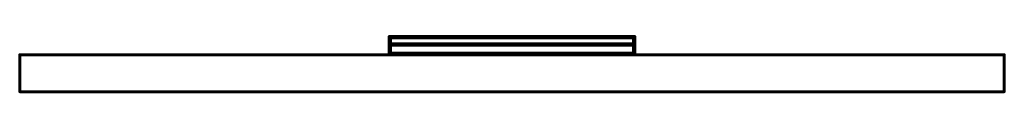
# Model space of a CAD drawing. Header units: millimetres. Extents: x -1875 to 2125, y -75 to 150.
import ezdxf

# ---------------------------------------------------------------- set-up
doc = ezdxf.new("R2010")
doc.units = ezdxf.units.MM
doc.layers.add('A-WALL', color=113, linetype='Continuous', lineweight=60)
doc.layers.add('E-LITE-EQPM', color=33, linetype='Continuous', lineweight=40)

msp = doc.modelspace()

# ---------------------------------------------------------------- meshes
at = {"layer": 'A-WALL'}
mesh = msp.add_polyface(dxfattribs=at)
corners = [(-1875, 75), (-1875, 75, 3000), (2125, 75, 3000), (2125, 75)]
mesh.append_faces([[corners[k] for k in face] for face in [(2, 3, 0, 1)]])
mesh = msp.add_polyface(dxfattribs=at)
corners = [(2125, -75), (-1875, -75), (-1875, 75), (2125, 75)]
mesh.append_faces([[corners[k] for k in face] for face in [(0, 1, 2, 3)]])
mesh = msp.add_polyface(dxfattribs=at)
corners = [(-1875, -75, 3000), (2125, -75, 3000), (2125, 75, 3000), (-1875, 75, 3000)]
mesh.append_faces([[corners[k] for k in face] for face in [(0, 1, 2, 3)]])
mesh = msp.add_polyface(dxfattribs=at)
corners = [(-1875, -75), (-1875, -75, 3000), (-1875, 75, 3000), (-1875, 75)]
mesh.append_faces([[corners[k] for k in face] for face in [(0, 1, 2, 3)]])
mesh = msp.add_polyface(dxfattribs=at)
corners = [(2125, -75, 3000), (2125, -75), (2125, 75), (2125, 75, 3000)]
mesh.append_faces([[corners[k] for k in face] for face in [(0, 1, 2, 3)]])
mesh = msp.add_polyface(dxfattribs=at)
corners = [(-1875, -75), (2125, -75), (2125, -75, 3000), (-1875, -75, 3000)]
mesh.append_faces([[corners[k] for k in face] for face in [(3, 0, 1, 2)]])
at = {"layer": 'E-LITE-EQPM'}
mesh = msp.add_polyface(dxfattribs=at)
corners = [(625, 150, 1770), (-375, 150, 1770), (-375, 75, 1770), (625, 75, 1770), (621, 146, 1770), (621, 79, 1770), (-371, 79, 1770), (-371, 146, 1770)]
mesh.append_faces([[corners[k] for k in face] for face in [(0, 4, 5, 3), (3, 5, 6, 2)]], dxfattribs={"vtx0": -1, "vtx2": -1})
mesh.append_faces([[corners[k] for k in face] for face in [(7, 4, 0, 1), (6, 7, 1, 2)]], dxfattribs={"vtx1": -1, "vtx3": -1})
mesh = msp.add_polyface(dxfattribs=at)
corners = [(625, 150, 1740), (625, 75, 1740), (-375, 75, 1740), (-375, 150, 1740), (621, 146, 1740), (-371, 146, 1740), (-371, 79, 1740), (621, 79, 1740)]
mesh.append_faces([[corners[k] for k in face] for face in [(3, 5, 6, 2), (5, 3, 0, 4)]], dxfattribs={"vtx0": -1, "vtx2": -1})
mesh.append_faces([[corners[k] for k in face] for face in [(1, 2, 6, 7), (7, 4, 0, 1)]], dxfattribs={"vtx1": -1, "vtx3": -1})
mesh = msp.add_polyface(dxfattribs=at)
corners = [(-375, 150, 1770), (625, 150, 1770), (625, 150, 1740), (-375, 150, 1740)]
mesh.append_faces([[corners[k] for k in face] for face in [(0, 1, 2, 3)]])
mesh = msp.add_polyface(dxfattribs=at)
corners = [(-375, 75, 1770), (-375, 150, 1770), (-375, 150, 1740), (-375, 75, 1740)]
mesh.append_faces([[corners[k] for k in face] for face in [(0, 1, 2, 3)]])
mesh = msp.add_polyface(dxfattribs=at)
corners = [(-371, 146, 1770), (-371, 79, 1770), (-371, 79, 1740), (-371, 146, 1740)]
mesh.append_faces([[corners[k] for k in face] for face in [(0, 1, 2, 3)]])
mesh = msp.add_polyface(dxfattribs=at)
corners = [(621, 146, 1770), (-371, 146, 1770), (-371, 146, 1740), (621, 146, 1740)]
mesh.append_faces([[corners[k] for k in face] for face in [(3, 0, 1, 2)]])
mesh = msp.add_polyface(dxfattribs=at)
corners = [(621, 146, 1764.5), (-371, 146, 1764.5), (-371, 79, 1764.5), (621, 79, 1764.5), (617.8, 142.8, 1764.5), (617.8, 82.2, 1764.5), (-367.8, 82.2, 1764.5), (-367.8, 142.8, 1764.5)]
mesh.append_faces([[corners[k] for k in face] for face in [(0, 4, 5, 3), (4, 0, 1, 7)]], dxfattribs={"vtx0": -1, "vtx2": -1})
mesh.append_faces([[corners[k] for k in face] for face in [(2, 3, 5, 6), (6, 7, 1, 2)]], dxfattribs={"vtx1": -1, "vtx3": -1})
mesh = msp.add_polyface(dxfattribs=at)
corners = [(621, 146, 1745), (621, 79, 1745), (-371, 79, 1745), (-371, 146, 1745), (617.8, 142.8, 1745), (-367.8, 142.8, 1745), (-367.8, 82.2, 1745), (617.8, 82.2, 1745)]
mesh.append_faces([[corners[k] for k in face] for face in [(3, 5, 6, 2), (5, 3, 0, 4)]], dxfattribs={"vtx0": -1, "vtx2": -1})
mesh.append_faces([[corners[k] for k in face] for face in [(1, 2, 6, 7), (7, 4, 0, 1)]], dxfattribs={"vtx1": -1, "vtx3": -1})
mesh = msp.add_polyface(dxfattribs=at)
corners = [(-371, 146, 1764.5), (621, 146, 1764.5), (621, 146, 1745), (-371, 146, 1745)]
mesh.append_faces([[corners[k] for k in face] for face in [(0, 1, 2, 3)]])
mesh = msp.add_polyface(dxfattribs=at)
corners = [(-371, 79, 1764.5), (-371, 146, 1764.5), (-371, 146, 1745), (-371, 79, 1745)]
mesh.append_faces([[corners[k] for k in face] for face in [(0, 1, 2, 3)]])
at = {"layer": 'E-LITE-EQPM', "transparency": 33554496}
mesh = msp.add_polyface(dxfattribs=at)
corners = [(-371, 146, 1768), (-371, 112.5, 1768), (-371, 112.5, 1770), (-371, 146, 1770), (-371, 146, 1740), (-371, 112.5, 1740), (-371, 112.5, 1742), (-371, 146, 1742)]
mesh.append_faces([[corners[k] for k in face] for face in [(2, 3, 0, 1), (6, 7, 4, 5)]])
mesh = msp.add_polyface(dxfattribs=at)
corners = [(621, 146, 1770), (621, 146, 1768), (-371, 146, 1768), (-371, 146, 1770)]
mesh.append_faces([[corners[k] for k in face] for face in [(3, 0, 1, 2)]])
mesh = msp.add_polyface(dxfattribs=at)
corners = [(621, 112.5, 1770), (621, 146, 1770), (-371, 146, 1770), (-371, 112.5, 1770)]
mesh.append_faces([[corners[k] for k in face] for face in [(3, 0, 1, 2)]])
mesh = msp.add_polyface(dxfattribs=at)
corners = [(621, 146, 1768), (621, 112.5, 1768), (-371, 112.5, 1768), (-371, 146, 1768)]
mesh.append_faces([[corners[k] for k in face] for face in [(3, 0, 1, 2)]])
mesh = msp.add_polyface(dxfattribs=at)
corners = [(621, 146, 1742), (621, 146, 1740), (-371, 146, 1740), (-371, 146, 1742)]
mesh.append_faces([[corners[k] for k in face] for face in [(3, 0, 1, 2)]])
mesh = msp.add_polyface(dxfattribs=at)
corners = [(621, 112.5, 1742), (621, 146, 1742), (-371, 146, 1742), (-371, 112.5, 1742)]
mesh.append_faces([[corners[k] for k in face] for face in [(3, 0, 1, 2)]])
mesh = msp.add_polyface(dxfattribs=at)
corners = [(621, 146, 1740), (621, 112.5, 1740), (-371, 112.5, 1740), (-371, 146, 1740)]
mesh.append_faces([[corners[k] for k in face] for face in [(3, 0, 1, 2)]])
at = {"layer": 'E-LITE-EQPM'}
mesh = msp.add_polyface(dxfattribs=at)
corners = [(-367.8, 142.8, 1764.5), (-367.8, 82.2, 1764.5), (-367.8, 82.2, 1745), (-367.8, 142.8, 1745)]
mesh.append_faces([[corners[k] for k in face] for face in [(0, 1, 2, 3)]])
mesh = msp.add_polyface(dxfattribs=at)
corners = [(617.8, 142.8, 1764.5), (-367.8, 142.8, 1764.5), (-367.8, 142.8, 1745), (617.8, 142.8, 1745)]
mesh.append_faces([[corners[k] for k in face] for face in [(0, 1, 2, 3)]])
mesh = msp.add_polyface(dxfattribs=at)
corners = [(-364.6, 120.2, 1756), (-364.6, 120.4, 1755.6), (-364.6, 120.5, 1755.2), (-364.6, 120.5, 1754.8), (-364.6, 120.4, 1754.4), (-364.6, 120.2, 1754), (-364.6, 112.5, 1741), (-364.6, 112.5, 1742), (-364.6, 119.8, 1754.2), (-364.6, 119.9, 1754.5), (-364.6, 120, 1754.8), (-364.6, 120, 1755.2), (-364.6, 119.9, 1755.5), (-364.6, 119.8, 1755.8), (-364.6, 112.5, 1768), (-364.6, 112.5, 1769)]
mesh.append_faces([[corners[k] for k in face] for face in [(4, 9, 10, 3), (9, 4, 5, 8)]], dxfattribs={"vtx0": -1, "vtx2": -1})
mesh.append_faces([[corners[k] for k in face] for face in [(7, 8, 5, 6)]], dxfattribs={"vtx1": -1})
mesh.append_faces([[corners[k] for k in face] for face in [(0, 1, 12, 13), (1, 2, 11, 12), (10, 11, 2, 3)]], dxfattribs={"vtx1": -1, "vtx3": -1})
mesh.append_faces([[corners[k] for k in face] for face in [(14, 15, 0, 13)]], dxfattribs={"vtx2": -1})
mesh = msp.add_polyface(dxfattribs=at)
corners = [(614.6, 120.2, 1756), (614.6, 120.4, 1755.6), (614.6, 120.5, 1755.2), (614.6, 120.5, 1754.8), (614.6, 120.4, 1754.4), (614.6, 120.2, 1754), (-364.6, 120.2, 1754), (-364.6, 120.4, 1754.4), (-364.6, 120.5, 1754.8), (-364.6, 120.5, 1755.2), (-364.6, 120.4, 1755.6), (-364.6, 120.2, 1756)]
mesh.append_faces([[corners[k] for k in face] for face in [(1, 10, 11, 0)]], dxfattribs={"vtx0": -1})
mesh.append_faces([[corners[k] for k in face] for face in [(4, 7, 8, 3), (3, 8, 9, 2), (2, 9, 10, 1)]], dxfattribs={"vtx0": -1, "vtx2": -1})
mesh.append_faces([[corners[k] for k in face] for face in [(5, 6, 7, 4)]], dxfattribs={"vtx2": -1})
mesh = msp.add_polyface(dxfattribs=at)
corners = [(614.6, 112.5, 1769), (614.6, 120.2, 1756), (-364.6, 120.2, 1756), (-364.6, 112.5, 1769)]
mesh.append_faces([[corners[k] for k in face] for face in [(3, 0, 1, 2)]])
mesh = msp.add_polyface(dxfattribs=at)
corners = [(614.6, 120.2, 1754), (614.6, 112.5, 1741), (-364.6, 112.5, 1741), (-364.6, 120.2, 1754)]
mesh.append_faces([[corners[k] for k in face] for face in [(0, 1, 2, 3)]])
mesh = msp.add_polyface(dxfattribs=at)
corners = [(614.6, 120.2, 1756), (614.6, 112.5, 1769), (614.6, 112.5, 1768), (614.6, 119.8, 1755.8), (614.6, 119.9, 1755.5), (614.6, 120, 1755.2), (614.6, 120, 1754.8), (614.6, 119.9, 1754.5), (614.6, 119.8, 1754.2), (614.6, 112.5, 1742), (614.6, 112.5, 1741), (614.6, 120.2, 1754), (614.6, 120.4, 1754.4), (614.6, 120.5, 1754.8), (614.6, 120.5, 1755.2), (614.6, 120.4, 1755.6)]
mesh.append_faces([[corners[k] for k in face] for face in [(4, 0, 3)]], dxfattribs={"vtx0": -1, "vtx1": -1})
mesh.append_faces([[corners[k] for k in face] for face in [(13, 5, 6)]], dxfattribs={"vtx0": -1, "vtx2": -1})
mesh.append_faces([[corners[k] for k in face] for face in [(14, 15, 5, 13)]], dxfattribs={"vtx1": -1, "vtx2": -1})
mesh.append_faces([[corners[k] for k in face] for face in [(12, 13, 6, 7), (11, 12, 7, 8), (15, 0, 4, 5)]], dxfattribs={"vtx1": -1, "vtx3": -1})
mesh.append_faces([[corners[k] for k in face] for face in [(9, 10, 11, 8)]], dxfattribs={"vtx2": -1})
mesh.append_faces([[corners[k] for k in face] for face in [(0, 1, 2, 3)]], dxfattribs={"vtx3": -1})
mesh = msp.add_polyface(dxfattribs=at)
corners = [(617.8, 82.2, 1764.5), (617.8, 142.8, 1764.5), (617.8, 142.8, 1745), (617.8, 82.2, 1745)]
mesh.append_faces([[corners[k] for k in face] for face in [(0, 1, 2, 3)]])
mesh = msp.add_polyface(dxfattribs=at)
corners = [(621, 79, 1770), (621, 146, 1770), (621, 146, 1740), (621, 79, 1740)]
mesh.append_faces([[corners[k] for k in face] for face in [(0, 1, 2, 3)]])
mesh = msp.add_polyface(dxfattribs=at)
corners = [(621, 146, 1764.5), (621, 79, 1764.5), (621, 79, 1745), (621, 146, 1745)]
mesh.append_faces([[corners[k] for k in face] for face in [(0, 1, 2, 3)]])
at = {"layer": 'E-LITE-EQPM', "transparency": 33554496}
mesh = msp.add_polyface(dxfattribs=at)
corners = [(621, 146, 1768), (621, 146, 1770), (621, 112.5, 1770), (621, 112.5, 1768), (621, 146, 1740), (621, 146, 1742), (621, 112.5, 1742), (621, 112.5, 1740)]
mesh.append_faces([[corners[k] for k in face] for face in [(3, 0, 1, 2), (7, 4, 5, 6)]])
at = {"layer": 'E-LITE-EQPM'}
mesh = msp.add_polyface(dxfattribs=at)
corners = [(625, 150, 1770), (625, 75, 1770), (625, 75, 1740), (625, 150, 1740)]
mesh.append_faces([[corners[k] for k in face] for face in [(0, 1, 2, 3)]])
mesh = msp.add_polyface(dxfattribs=at)
corners = [(-371, 79, 1770), (-371, 112.5, 1770), (-371, 112.5, 1768), (-371, 79, 1768), (-371, 79, 1742), (-371, 112.5, 1742), (-371, 112.5, 1740), (-371, 79, 1740)]
mesh.append_faces([[corners[k] for k in face] for face in [(2, 3, 0, 1), (6, 7, 4, 5)]])
mesh = msp.add_polyface(dxfattribs=at)
corners = [(621, 112.5, 1768), (621, 79, 1768), (-371, 79, 1768), (-371, 112.5, 1768)]
mesh.append_faces([[corners[k] for k in face] for face in [(3, 0, 1, 2)]])
mesh = msp.add_polyface(dxfattribs=at)
corners = [(621, 112.5, 1770), (621, 112.5, 1768), (-371, 112.5, 1768), (-371, 112.5, 1770)]
mesh.append_faces([[corners[k] for k in face] for face in [(0, 1, 2, 3)]])
mesh = msp.add_polyface(dxfattribs=at)
corners = [(621, 79, 1770), (621, 112.5, 1770), (-371, 112.5, 1770), (-371, 79, 1770)]
mesh.append_faces([[corners[k] for k in face] for face in [(3, 0, 1, 2)]])
mesh = msp.add_polyface(dxfattribs=at)
corners = [(621, 112.5, 1740), (621, 79, 1740), (-371, 79, 1740), (-371, 112.5, 1740)]
mesh.append_faces([[corners[k] for k in face] for face in [(0, 1, 2, 3)]])
mesh = msp.add_polyface(dxfattribs=at)
corners = [(621, 112.5, 1742), (621, 112.5, 1740), (-371, 112.5, 1740), (-371, 112.5, 1742)]
mesh.append_faces([[corners[k] for k in face] for face in [(3, 0, 1, 2)]])
mesh = msp.add_polyface(dxfattribs=at)
corners = [(621, 79, 1742), (621, 112.5, 1742), (-371, 112.5, 1742), (-371, 79, 1742)]
mesh.append_faces([[corners[k] for k in face] for face in [(0, 1, 2, 3)]])
at = {"layer": 'E-LITE-EQPM', "transparency": 33554496}
mesh = msp.add_polyface(dxfattribs=at)
corners = [(621, 112.5, 1768), (621, 112.5, 1770), (-371, 112.5, 1770), (-371, 112.5, 1768)]
mesh.append_faces([[corners[k] for k in face] for face in [(3, 0, 1, 2)]])
mesh = msp.add_polyface(dxfattribs=at)
corners = [(621, 112.5, 1740), (621, 112.5, 1742), (-371, 112.5, 1742), (-371, 112.5, 1740)]
mesh.append_faces([[corners[k] for k in face] for face in [(3, 0, 1, 2)]])
at = {"layer": 'E-LITE-EQPM'}
mesh = msp.add_polyface(dxfattribs=at)
corners = [(-367.8, 82.2, 1764.5), (617.8, 82.2, 1764.5), (617.8, 82.2, 1745), (-367.8, 82.2, 1745)]
mesh.append_faces([[corners[k] for k in face] for face in [(0, 1, 2, 3)]])
mesh = msp.add_polyface(dxfattribs=at)
corners = [(614.6, 119.8, 1754.2), (614.6, 119.9, 1754.5), (614.6, 120, 1754.8), (614.6, 120, 1755.2), (614.6, 119.9, 1755.5), (614.6, 119.8, 1755.8), (-364.6, 119.8, 1755.8), (-364.6, 119.9, 1755.5), (-364.6, 120, 1755.2), (-364.6, 120, 1754.8), (-364.6, 119.9, 1754.5), (-364.6, 119.8, 1754.2)]
mesh.append_faces([[corners[k] for k in face] for face in [(7, 4, 5, 6)]], dxfattribs={"vtx0": -1})
mesh.append_faces([[corners[k] for k in face] for face in [(8, 3, 4, 7), (3, 8, 9, 2), (10, 1, 2, 9)]], dxfattribs={"vtx0": -1, "vtx2": -1})
mesh.append_faces([[corners[k] for k in face] for face in [(11, 0, 1, 10)]], dxfattribs={"vtx2": -1})
mesh = msp.add_polyface(dxfattribs=at)
corners = [(614.6, 119.8, 1755.8), (614.6, 112.5, 1768), (-364.6, 112.5, 1768), (-364.6, 119.8, 1755.8)]
mesh.append_faces([[corners[k] for k in face] for face in [(0, 1, 2, 3)]])
mesh = msp.add_polyface(dxfattribs=at)
corners = [(614.6, 112.5, 1742), (614.6, 119.8, 1754.2), (-364.6, 119.8, 1754.2), (-364.6, 112.5, 1742)]
mesh.append_faces([[corners[k] for k in face] for face in [(3, 0, 1, 2)]])
mesh = msp.add_polyface(dxfattribs=at)
corners = [(614.6, 112.5, 1768), (614.6, 112.5, 1769), (-364.6, 112.5, 1769), (-364.6, 112.5, 1768)]
mesh.append_faces([[corners[k] for k in face] for face in [(0, 1, 2, 3)]])
mesh = msp.add_polyface(dxfattribs=at)
corners = [(614.6, 112.5, 1741), (614.6, 112.5, 1742), (-364.6, 112.5, 1742), (-364.6, 112.5, 1741)]
mesh.append_faces([[corners[k] for k in face] for face in [(3, 0, 1, 2)]])
mesh = msp.add_polyface(dxfattribs=at)
corners = [(621, 79, 1770), (621, 79, 1768), (621, 112.5, 1768), (621, 112.5, 1770), (621, 79, 1742), (621, 79, 1740), (621, 112.5, 1740), (621, 112.5, 1742)]
mesh.append_faces([[corners[k] for k in face] for face in [(3, 0, 1, 2), (7, 4, 5, 6)]])
mesh = msp.add_polyface(dxfattribs=at)
corners = [(625, 75, 1770), (-375, 75, 1770), (-375, 75, 1740), (625, 75, 1740)]
mesh.append_faces([[corners[k] for k in face] for face in [(3, 0, 1, 2)]])
mesh = msp.add_polyface(dxfattribs=at)
corners = [(-371, 79, 1770), (621, 79, 1770), (621, 79, 1740), (-371, 79, 1740)]
mesh.append_faces([[corners[k] for k in face] for face in [(3, 0, 1, 2)]])
mesh = msp.add_polyface(dxfattribs=at)
corners = [(621, 79, 1768), (621, 79, 1770), (-371, 79, 1770), (-371, 79, 1768)]
mesh.append_faces([[corners[k] for k in face] for face in [(0, 1, 2, 3)]])
mesh = msp.add_polyface(dxfattribs=at)
corners = [(621, 79, 1740), (621, 79, 1742), (-371, 79, 1742), (-371, 79, 1740)]
mesh.append_faces([[corners[k] for k in face] for face in [(3, 0, 1, 2)]])
mesh = msp.add_polyface(dxfattribs=at)
corners = [(621, 79, 1764.5), (-371, 79, 1764.5), (-371, 79, 1745), (621, 79, 1745)]
mesh.append_faces([[corners[k] for k in face] for face in [(3, 0, 1, 2)]])

doc.saveas('drawing.dxf')
